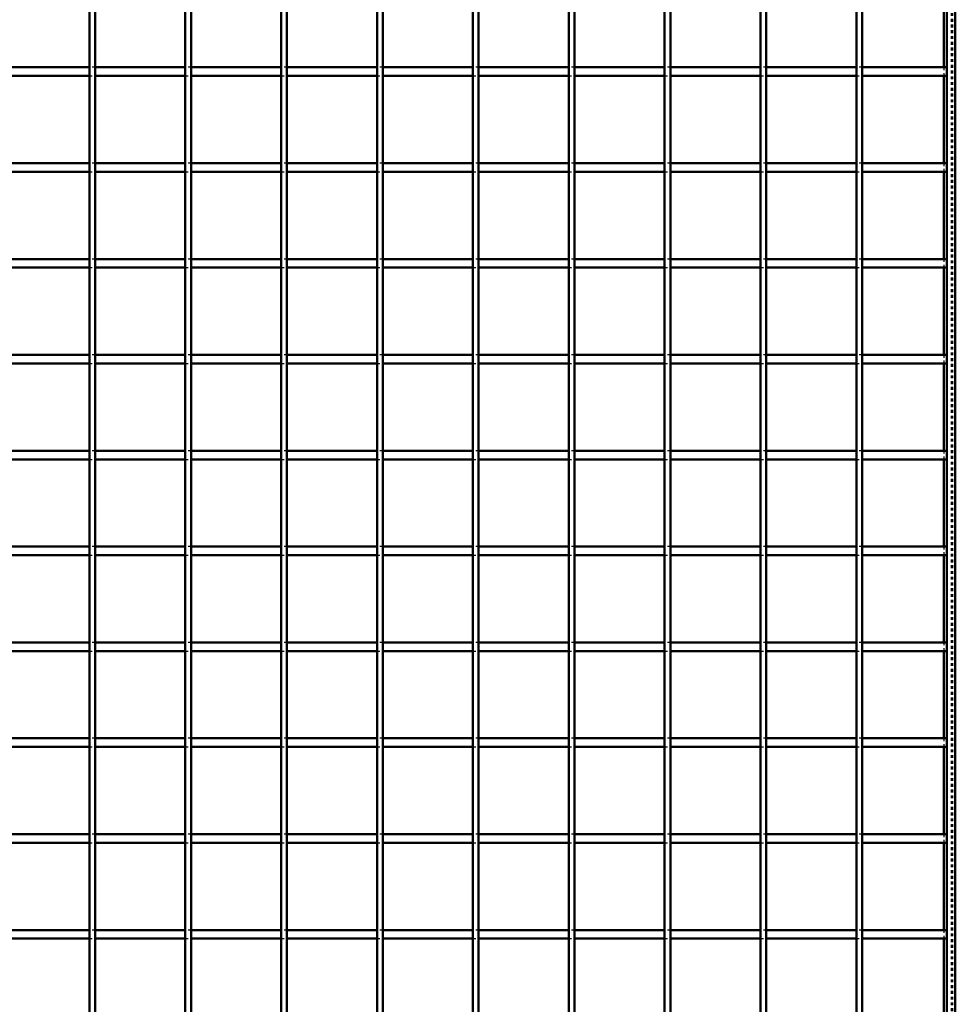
# Model space of a CAD drawing. Header units: millimetres. Extents: x -846 to 545, y -500 to 878.
# Tile 8 of 10: x 175 to 500, y -158 to 185. Entities that reach past the tile are written whole.
import ezdxf

# ---------------------------------------------------------------- set-up
doc = ezdxf.new("R2010")
doc.units = ezdxf.units.MM
doc.linetypes.add('Dashed', pattern=[2, 1, -1])
doc.layers.add('AM_0', color=7, linetype='Continuous', lineweight=50)
doc.layers.add('AM_9', color=6, linetype='Dashed', lineweight=25)

# ---------------------------------------------------------------- blocks, each defined once
blk = doc.blocks.new('1_LP330333P350110001000VERTICAL1_0_in_LPP33033311100010003500_4')
at = {"layer": 'AM_0'}
for p, q in [((497, 497), (497, -497)), ((500, 497), (500, -497)), ((496.05, 198.48), (496.05, 168.15)), ((496.05, 165.15), (496.05, 134.82)), ((496.05, 131.82), (496.05, 101.49)), ((496.05, 98.49), (496.05, 68.16)), ((496.05, 65.16), (496.05, 34.83)), ((496.05, 31.83), (496.05, 1.5)), ((496.05, -1.5), (496.05, -31.83)), ((496.05, -34.83), (496.05, -65.16)), ((496.05, -68.16), (496.05, -98.49)), ((496.05, -101.49), (496.05, -131.82)), ((496.05, -134.82), (496.05, -165.15))]:
    blk.add_line(p, q, dxfattribs=at)
at = {"layer": 'AM_9'}
for p, q in [((498.55, 497), (498.55, -497)), ((498.99, 497), (498.99, -497)), ((496.05, 168.15), (496.05, 165.15)), ((496.05, 134.82), (496.05, 131.82)), ((496.05, 101.49), (496.05, 98.49)), ((496.05, 68.16), (496.05, 65.16)), ((496.05, 34.83), (496.05, 31.83)), ((496.05, 1.5), (496.05, -1.5)), ((496.05, -31.83), (496.05, -34.83)), ((496.05, -65.16), (496.05, -68.16)), ((496.05, -98.49), (496.05, -101.49)), ((496.05, -131.82), (496.05, -134.82))]:
    blk.add_line(p, q, dxfattribs=at)
blk = doc.blocks.new('23_drbcpwcb2gis3ajlbe6m70yir________0_in_LPP33033311100010003500_4')
at = {"layer": 'AM_0'}
for p, q in [((198.98, -497), (198.98, 497)), ((200.98, -497), (200.98, 497))]:
    blk.add_line(p, q, dxfattribs=at)
blk = doc.blocks.new('24_6e2zlpob8uobhhvgvcc3o2phb________0_in_LPP33033311100010003500_4')
at = {"layer": 'AM_0'}
for p, q in [((232.31, -497), (232.31, 497)), ((234.31, -497), (234.31, 497))]:
    blk.add_line(p, q, dxfattribs=at)
blk = doc.blocks.new('25_h4xaphn3hp9auteaeqyzyu6jo________0_in_LPP33033311100010003500_4')
at = {"layer": 'AM_0'}
for p, q in [((265.64, -497), (265.64, 497)), ((267.64, -497), (267.64, 497))]:
    blk.add_line(p, q, dxfattribs=at)
blk = doc.blocks.new('26_tau7mqkzabvxb3h3f4cmngfnj________0_in_LPP33033311100010003500_4')
at = {"layer": 'AM_0'}
for p, q in [((298.97, -497), (298.97, 497)), ((300.97, -497), (300.97, 497))]:
    blk.add_line(p, q, dxfattribs=at)
blk = doc.blocks.new('27_9oa1hsdeavu0tdal3plye81em________0_in_LPP33033311100010003500_4')
at = {"layer": 'AM_0'}
for p, q in [((332.3, -497), (332.3, 497)), ((334.3, -497), (334.3, 497))]:
    blk.add_line(p, q, dxfattribs=at)
blk = doc.blocks.new('28_1bdkr8lu3dpub5dhwag9dlkdi________0_in_LPP33033311100010003500_4')
at = {"layer": 'AM_0'}
for p, q in [((365.63, -497), (365.63, 497)), ((367.63, -497), (367.63, 497))]:
    blk.add_line(p, q, dxfattribs=at)
blk = doc.blocks.new('29_w189fk6fy0jdefub9brn2yhgo________0_in_LPP33033311100010003500_4')
at = {"layer": 'AM_0'}
for p, q in [((398.96, -497), (398.96, 497)), ((400.96, -497), (400.96, 497))]:
    blk.add_line(p, q, dxfattribs=at)
blk = doc.blocks.new('30_9o24au3xkrghjlvsevdrn54zi________0_in_LPP33033311100010003500_4')
at = {"layer": 'AM_0'}
for p, q in [((432.29, -497), (432.29, 497)), ((434.29, -497), (434.29, 497))]:
    blk.add_line(p, q, dxfattribs=at)
blk = doc.blocks.new('31_jzf6btqjgkebh0m7y1vu5euji________0_in_LPP33033311100010003500_4')
at = {"layer": 'AM_0'}
for p, q in [((465.62, -497), (465.62, 497)), ((467.62, -497), (467.62, 497))]:
    blk.add_line(p, q, dxfattribs=at)
blk = doc.blocks.new('43_grfhh5fpg7h3v66mvz2vewytc________0_in_LPP33033311100010003500_4')
at = {"layer": 'AM_0'}
for p, q in [((198.98, -131.82), (167.65, -131.82)), ((198.98, -131.82), (198.98, -134.82)), ((200.98, -134.82), (200.98, -131.82)), ((232.31, -131.82), (200.98, -131.82)), ((232.31, -131.82), (232.31, -134.82)), ((234.31, -134.82), (234.31, -131.82)), ((265.64, -131.82), (234.31, -131.82)), ((265.64, -131.82), (265.64, -134.82)), ((267.64, -134.82), (267.64, -131.82)), ((298.97, -131.82), (267.64, -131.82)), ((298.97, -131.82), (298.97, -134.82)), ((300.97, -134.82), (300.97, -131.82)), ((332.3, -131.82), (300.97, -131.82)), ((332.3, -131.82), (332.3, -134.82)), ((334.3, -134.82), (334.3, -131.82)), ((365.63, -131.82), (334.3, -131.82)), ((365.63, -131.82), (365.63, -134.82)), ((367.63, -134.82), (367.63, -131.82)), ((398.96, -131.82), (367.63, -131.82)), ((398.96, -131.82), (398.96, -134.82)), ((400.96, -134.82), (400.96, -131.82)), ((432.29, -131.82), (400.96, -131.82)), ((432.29, -131.82), (432.29, -134.82)), ((434.29, -134.82), (434.29, -131.82)), ((465.62, -131.82), (434.29, -131.82)), ((465.62, -131.82), (465.62, -134.82)), ((467.62, -134.82), (467.62, -131.82)), ((497, -131.82), (467.62, -131.82)), ((497, -131.82), (497, -134.82)), ((198.98, -134.82), (167.65, -134.82)), ((232.31, -134.82), (200.98, -134.82)), ((265.64, -134.82), (234.31, -134.82)), ((298.97, -134.82), (267.64, -134.82)), ((332.3, -134.82), (300.97, -134.82)), ((365.63, -134.82), (334.3, -134.82)), ((398.96, -134.82), (367.63, -134.82)), ((432.29, -134.82), (400.96, -134.82)), ((465.62, -134.82), (434.29, -134.82)), ((497, -134.82), (467.62, -134.82))]:
    blk.add_line(p, q, dxfattribs=at)
at = {"layer": 'AM_9'}
for p, q in [((200.98, -131.82), (198.98, -131.82)), ((234.31, -131.82), (232.31, -131.82)), ((267.64, -131.82), (265.64, -131.82)), ((300.97, -131.82), (298.97, -131.82)), ((334.3, -131.82), (332.3, -131.82)), ((367.63, -131.82), (365.63, -131.82)), ((400.96, -131.82), (398.96, -131.82)), ((434.29, -131.82), (432.29, -131.82)), ((467.62, -131.82), (465.62, -131.82)), ((198.98, -134.82), (200.98, -134.82)), ((232.31, -134.82), (234.31, -134.82)), ((265.64, -134.82), (267.64, -134.82)), ((298.97, -134.82), (300.97, -134.82)), ((332.3, -134.82), (334.3, -134.82)), ((365.63, -134.82), (367.63, -134.82)), ((398.96, -134.82), (400.96, -134.82)), ((432.29, -134.82), (434.29, -134.82)), ((465.62, -134.82), (467.62, -134.82))]:
    blk.add_line(p, q, dxfattribs=at)
blk = doc.blocks.new('44_jnk1orivqwey68hrtzmp234yi________0_in_LPP33033311100010003500_4')
at = {"layer": 'AM_0'}
for p, q in [((198.98, -98.49), (167.65, -98.49)), ((198.98, -98.49), (198.98, -101.49)), ((200.98, -101.49), (200.98, -98.49)), ((232.31, -98.49), (200.98, -98.49)), ((232.31, -98.49), (232.31, -101.49)), ((234.31, -101.49), (234.31, -98.49)), ((265.64, -98.49), (234.31, -98.49)), ((265.64, -98.49), (265.64, -101.49)), ((267.64, -101.49), (267.64, -98.49)), ((298.97, -98.49), (267.64, -98.49)), ((298.97, -98.49), (298.97, -101.49)), ((300.97, -101.49), (300.97, -98.49)), ((332.3, -98.49), (300.97, -98.49)), ((332.3, -98.49), (332.3, -101.49)), ((334.3, -101.49), (334.3, -98.49)), ((365.63, -98.49), (334.3, -98.49)), ((365.63, -98.49), (365.63, -101.49)), ((367.63, -101.49), (367.63, -98.49)), ((398.96, -98.49), (367.63, -98.49)), ((398.96, -98.49), (398.96, -101.49)), ((400.96, -101.49), (400.96, -98.49)), ((432.29, -98.49), (400.96, -98.49)), ((432.29, -98.49), (432.29, -101.49)), ((434.29, -101.49), (434.29, -98.49)), ((465.62, -98.49), (434.29, -98.49)), ((465.62, -98.49), (465.62, -101.49)), ((467.62, -101.49), (467.62, -98.49)), ((497, -98.49), (467.62, -98.49)), ((497, -98.49), (497, -101.49)), ((198.98, -101.49), (167.65, -101.49)), ((232.31, -101.49), (200.98, -101.49)), ((265.64, -101.49), (234.31, -101.49)), ((298.97, -101.49), (267.64, -101.49)), ((332.3, -101.49), (300.97, -101.49)), ((365.63, -101.49), (334.3, -101.49)), ((398.96, -101.49), (367.63, -101.49)), ((432.29, -101.49), (400.96, -101.49)), ((465.62, -101.49), (434.29, -101.49)), ((497, -101.49), (467.62, -101.49))]:
    blk.add_line(p, q, dxfattribs=at)
at = {"layer": 'AM_9'}
for p, q in [((200.98, -98.49), (198.98, -98.49)), ((234.31, -98.49), (232.31, -98.49)), ((267.64, -98.49), (265.64, -98.49)), ((300.97, -98.49), (298.97, -98.49)), ((334.3, -98.49), (332.3, -98.49)), ((367.63, -98.49), (365.63, -98.49)), ((400.96, -98.49), (398.96, -98.49)), ((434.29, -98.49), (432.29, -98.49)), ((467.62, -98.49), (465.62, -98.49)), ((198.98, -101.49), (200.98, -101.49)), ((232.31, -101.49), (234.31, -101.49)), ((265.64, -101.49), (267.64, -101.49)), ((298.97, -101.49), (300.97, -101.49)), ((332.3, -101.49), (334.3, -101.49)), ((365.63, -101.49), (367.63, -101.49)), ((398.96, -101.49), (400.96, -101.49)), ((432.29, -101.49), (434.29, -101.49)), ((465.62, -101.49), (467.62, -101.49))]:
    blk.add_line(p, q, dxfattribs=at)
blk = doc.blocks.new('45_qhl4vm21uz4o5wi3tkoz922ux________0_in_LPP33033311100010003500_4')
at = {"layer": 'AM_0'}
for p, q in [((198.98, -65.16), (167.65, -65.16)), ((198.98, -68.16), (167.65, -68.16)), ((198.98, -65.16), (198.98, -68.16)), ((200.98, -68.16), (200.98, -65.16)), ((232.31, -65.16), (200.98, -65.16)), ((232.31, -68.16), (200.98, -68.16)), ((232.31, -65.16), (232.31, -68.16)), ((234.31, -68.16), (234.31, -65.16)), ((265.64, -65.16), (234.31, -65.16)), ((265.64, -68.16), (234.31, -68.16)), ((265.64, -65.16), (265.64, -68.16)), ((267.64, -68.16), (267.64, -65.16)), ((298.97, -65.16), (267.64, -65.16)), ((298.97, -68.16), (267.64, -68.16)), ((298.97, -65.16), (298.97, -68.16)), ((300.97, -68.16), (300.97, -65.16)), ((332.3, -65.16), (300.97, -65.16)), ((332.3, -68.16), (300.97, -68.16)), ((332.3, -65.16), (332.3, -68.16)), ((334.3, -68.16), (334.3, -65.16)), ((365.63, -65.16), (334.3, -65.16)), ((365.63, -68.16), (334.3, -68.16)), ((365.63, -65.16), (365.63, -68.16)), ((367.63, -68.16), (367.63, -65.16)), ((398.96, -65.16), (367.63, -65.16)), ((398.96, -68.16), (367.63, -68.16)), ((398.96, -65.16), (398.96, -68.16)), ((400.96, -68.16), (400.96, -65.16)), ((432.29, -65.16), (400.96, -65.16)), ((432.29, -68.16), (400.96, -68.16)), ((432.29, -65.16), (432.29, -68.16)), ((434.29, -68.16), (434.29, -65.16)), ((465.62, -65.16), (434.29, -65.16)), ((465.62, -68.16), (434.29, -68.16)), ((465.62, -65.16), (465.62, -68.16)), ((467.62, -68.16), (467.62, -65.16)), ((497, -65.16), (467.62, -65.16)), ((497, -68.16), (467.62, -68.16)), ((497, -65.16), (497, -68.16))]:
    blk.add_line(p, q, dxfattribs=at)
at = {"layer": 'AM_9'}
for p, q in [((200.98, -65.16), (198.98, -65.16)), ((198.98, -68.16), (200.98, -68.16)), ((234.31, -65.16), (232.31, -65.16)), ((232.31, -68.16), (234.31, -68.16)), ((267.64, -65.16), (265.64, -65.16)), ((265.64, -68.16), (267.64, -68.16)), ((300.97, -65.16), (298.97, -65.16)), ((298.97, -68.16), (300.97, -68.16)), ((334.3, -65.16), (332.3, -65.16)), ((332.3, -68.16), (334.3, -68.16)), ((367.63, -65.16), (365.63, -65.16)), ((365.63, -68.16), (367.63, -68.16)), ((400.96, -65.16), (398.96, -65.16)), ((398.96, -68.16), (400.96, -68.16)), ((434.29, -65.16), (432.29, -65.16)), ((432.29, -68.16), (434.29, -68.16)), ((467.62, -65.16), (465.62, -65.16)), ((465.62, -68.16), (467.62, -68.16))]:
    blk.add_line(p, q, dxfattribs=at)
blk = doc.blocks.new('46_7u679fepvlqnecfr2um9ljlnf________0_in_LPP33033311100010003500_4')
at = {"layer": 'AM_0'}
for p, q in [((198.98, -31.83), (167.65, -31.83)), ((198.98, -31.83), (198.98, -34.83)), ((200.98, -34.83), (200.98, -31.83)), ((232.31, -31.83), (200.98, -31.83)), ((232.31, -31.83), (232.31, -34.83)), ((234.31, -34.83), (234.31, -31.83)), ((265.64, -31.83), (234.31, -31.83)), ((265.64, -31.83), (265.64, -34.83)), ((267.64, -34.83), (267.64, -31.83)), ((298.97, -31.83), (267.64, -31.83)), ((298.97, -31.83), (298.97, -34.83)), ((300.97, -34.83), (300.97, -31.83)), ((332.3, -31.83), (300.97, -31.83)), ((332.3, -31.83), (332.3, -34.83)), ((334.3, -34.83), (334.3, -31.83)), ((365.63, -31.83), (334.3, -31.83)), ((365.63, -31.83), (365.63, -34.83)), ((367.63, -34.83), (367.63, -31.83)), ((398.96, -31.83), (367.63, -31.83)), ((398.96, -31.83), (398.96, -34.83)), ((400.96, -34.83), (400.96, -31.83)), ((432.29, -31.83), (400.96, -31.83)), ((432.29, -31.83), (432.29, -34.83)), ((434.29, -34.83), (434.29, -31.83)), ((465.62, -31.83), (434.29, -31.83)), ((465.62, -31.83), (465.62, -34.83)), ((467.62, -34.83), (467.62, -31.83)), ((497, -31.83), (467.62, -31.83)), ((497, -31.83), (497, -34.83)), ((198.98, -34.83), (167.65, -34.83)), ((232.31, -34.83), (200.98, -34.83)), ((265.64, -34.83), (234.31, -34.83)), ((298.97, -34.83), (267.64, -34.83)), ((332.3, -34.83), (300.97, -34.83)), ((365.63, -34.83), (334.3, -34.83)), ((398.96, -34.83), (367.63, -34.83)), ((432.29, -34.83), (400.96, -34.83)), ((465.62, -34.83), (434.29, -34.83)), ((497, -34.83), (467.62, -34.83))]:
    blk.add_line(p, q, dxfattribs=at)
at = {"layer": 'AM_9'}
for p, q in [((200.98, -31.83), (198.98, -31.83)), ((234.31, -31.83), (232.31, -31.83)), ((267.64, -31.83), (265.64, -31.83)), ((300.97, -31.83), (298.97, -31.83)), ((334.3, -31.83), (332.3, -31.83)), ((367.63, -31.83), (365.63, -31.83)), ((400.96, -31.83), (398.96, -31.83)), ((434.29, -31.83), (432.29, -31.83)), ((467.62, -31.83), (465.62, -31.83)), ((198.98, -34.83), (200.98, -34.83)), ((232.31, -34.83), (234.31, -34.83)), ((265.64, -34.83), (267.64, -34.83)), ((298.97, -34.83), (300.97, -34.83)), ((332.3, -34.83), (334.3, -34.83)), ((365.63, -34.83), (367.63, -34.83)), ((398.96, -34.83), (400.96, -34.83)), ((432.29, -34.83), (434.29, -34.83)), ((465.62, -34.83), (467.62, -34.83))]:
    blk.add_line(p, q, dxfattribs=at)
blk = doc.blocks.new('47_va5wtaoly3u7zezcn3fso2cpl________0_in_LPP33033311100010003500_4')
at = {"layer": 'AM_0'}
for p, q in [((198.98, 1.5), (167.65, 1.5)), ((198.98, 1.5), (198.98, -1.5)), ((200.98, -1.5), (200.98, 1.5)), ((232.31, 1.5), (200.98, 1.5)), ((232.31, 1.5), (232.31, -1.5)), ((234.31, -1.5), (234.31, 1.5)), ((265.64, 1.5), (234.31, 1.5)), ((265.64, 1.5), (265.64, -1.5)), ((267.64, -1.5), (267.64, 1.5)), ((298.97, 1.5), (267.64, 1.5)), ((298.97, 1.5), (298.97, -1.5)), ((300.97, -1.5), (300.97, 1.5)), ((332.3, 1.5), (300.97, 1.5)), ((332.3, 1.5), (332.3, -1.5)), ((334.3, -1.5), (334.3, 1.5)), ((365.63, 1.5), (334.3, 1.5)), ((365.63, 1.5), (365.63, -1.5)), ((367.63, -1.5), (367.63, 1.5)), ((398.96, 1.5), (367.63, 1.5)), ((398.96, 1.5), (398.96, -1.5)), ((400.96, -1.5), (400.96, 1.5)), ((432.29, 1.5), (400.96, 1.5)), ((432.29, 1.5), (432.29, -1.5)), ((434.29, -1.5), (434.29, 1.5)), ((465.62, 1.5), (434.29, 1.5)), ((465.62, 1.5), (465.62, -1.5)), ((467.62, -1.5), (467.62, 1.5)), ((497, 1.5), (467.62, 1.5)), ((497, 1.5), (497, -1.5)), ((198.98, -1.5), (167.65, -1.5)), ((232.31, -1.5), (200.98, -1.5)), ((265.64, -1.5), (234.31, -1.5)), ((298.97, -1.5), (267.64, -1.5)), ((332.3, -1.5), (300.97, -1.5)), ((365.63, -1.5), (334.3, -1.5)), ((398.96, -1.5), (367.63, -1.5)), ((432.29, -1.5), (400.96, -1.5)), ((465.62, -1.5), (434.29, -1.5)), ((497, -1.5), (467.62, -1.5))]:
    blk.add_line(p, q, dxfattribs=at)
at = {"layer": 'AM_9'}
for p, q in [((200.98, 1.5), (198.98, 1.5)), ((234.31, 1.5), (232.31, 1.5)), ((267.64, 1.5), (265.64, 1.5)), ((300.97, 1.5), (298.97, 1.5)), ((334.3, 1.5), (332.3, 1.5)), ((367.63, 1.5), (365.63, 1.5)), ((400.96, 1.5), (398.96, 1.5)), ((434.29, 1.5), (432.29, 1.5)), ((467.62, 1.5), (465.62, 1.5)), ((198.98, -1.5), (200.98, -1.5)), ((232.31, -1.5), (234.31, -1.5)), ((265.64, -1.5), (267.64, -1.5)), ((298.97, -1.5), (300.97, -1.5)), ((332.3, -1.5), (334.3, -1.5)), ((365.63, -1.5), (367.63, -1.5)), ((398.96, -1.5), (400.96, -1.5)), ((432.29, -1.5), (434.29, -1.5)), ((465.62, -1.5), (467.62, -1.5))]:
    blk.add_line(p, q, dxfattribs=at)
blk = doc.blocks.new('48_w1c6fzk3bwub81ort92mgsl0o________0_in_LPP33033311100010003500_4')
at = {"layer": 'AM_0'}
for p, q in [((198.98, 34.83), (167.65, 34.83)), ((198.98, 34.83), (198.98, 31.83)), ((200.98, 31.83), (200.98, 34.83)), ((232.31, 34.83), (200.98, 34.83)), ((232.31, 34.83), (232.31, 31.83)), ((234.31, 31.83), (234.31, 34.83)), ((265.64, 34.83), (234.31, 34.83)), ((265.64, 34.83), (265.64, 31.83)), ((267.64, 31.83), (267.64, 34.83)), ((298.97, 34.83), (267.64, 34.83)), ((298.97, 34.83), (298.97, 31.83)), ((300.97, 31.83), (300.97, 34.83)), ((332.3, 34.83), (300.97, 34.83)), ((332.3, 34.83), (332.3, 31.83)), ((334.3, 31.83), (334.3, 34.83)), ((365.63, 34.83), (334.3, 34.83)), ((365.63, 34.83), (365.63, 31.83)), ((367.63, 31.83), (367.63, 34.83)), ((398.96, 34.83), (367.63, 34.83)), ((398.96, 34.83), (398.96, 31.83)), ((400.96, 31.83), (400.96, 34.83)), ((432.29, 34.83), (400.96, 34.83)), ((432.29, 34.83), (432.29, 31.83)), ((434.29, 31.83), (434.29, 34.83)), ((465.62, 34.83), (434.29, 34.83)), ((465.62, 34.83), (465.62, 31.83)), ((467.62, 31.83), (467.62, 34.83)), ((497, 34.83), (467.62, 34.83)), ((497, 34.83), (497, 31.83)), ((198.98, 31.83), (167.65, 31.83)), ((232.31, 31.83), (200.98, 31.83)), ((265.64, 31.83), (234.31, 31.83)), ((298.97, 31.83), (267.64, 31.83)), ((332.3, 31.83), (300.97, 31.83)), ((365.63, 31.83), (334.3, 31.83)), ((398.96, 31.83), (367.63, 31.83)), ((432.29, 31.83), (400.96, 31.83)), ((465.62, 31.83), (434.29, 31.83)), ((497, 31.83), (467.62, 31.83))]:
    blk.add_line(p, q, dxfattribs=at)
at = {"layer": 'AM_9'}
for p, q in [((200.98, 34.83), (198.98, 34.83)), ((234.31, 34.83), (232.31, 34.83)), ((267.64, 34.83), (265.64, 34.83)), ((300.97, 34.83), (298.97, 34.83)), ((334.3, 34.83), (332.3, 34.83)), ((367.63, 34.83), (365.63, 34.83)), ((400.96, 34.83), (398.96, 34.83)), ((434.29, 34.83), (432.29, 34.83)), ((467.62, 34.83), (465.62, 34.83)), ((198.98, 31.83), (200.98, 31.83)), ((232.31, 31.83), (234.31, 31.83)), ((265.64, 31.83), (267.64, 31.83)), ((298.97, 31.83), (300.97, 31.83)), ((332.3, 31.83), (334.3, 31.83)), ((365.63, 31.83), (367.63, 31.83)), ((398.96, 31.83), (400.96, 31.83)), ((432.29, 31.83), (434.29, 31.83)), ((465.62, 31.83), (467.62, 31.83))]:
    blk.add_line(p, q, dxfattribs=at)
blk = doc.blocks.new('49_gfpnjj6j7qdftyu70hq1jw4yk________0_in_LPP33033311100010003500_4')
at = {"layer": 'AM_0'}
for p, q in [((198.98, 68.16), (167.65, 68.16)), ((198.98, 65.16), (167.65, 65.16)), ((198.98, 68.16), (198.98, 65.16)), ((200.98, 65.16), (200.98, 68.16)), ((232.31, 68.16), (200.98, 68.16)), ((232.31, 65.16), (200.98, 65.16)), ((232.31, 68.16), (232.31, 65.16)), ((234.31, 65.16), (234.31, 68.16)), ((265.64, 68.16), (234.31, 68.16)), ((265.64, 65.16), (234.31, 65.16)), ((265.64, 68.16), (265.64, 65.16)), ((267.64, 65.16), (267.64, 68.16)), ((298.97, 68.16), (267.64, 68.16)), ((298.97, 65.16), (267.64, 65.16)), ((298.97, 68.16), (298.97, 65.16)), ((300.97, 65.16), (300.97, 68.16)), ((332.3, 68.16), (300.97, 68.16)), ((332.3, 65.16), (300.97, 65.16)), ((332.3, 68.16), (332.3, 65.16)), ((334.3, 65.16), (334.3, 68.16)), ((365.63, 68.16), (334.3, 68.16)), ((365.63, 65.16), (334.3, 65.16)), ((365.63, 68.16), (365.63, 65.16)), ((367.63, 65.16), (367.63, 68.16)), ((398.96, 68.16), (367.63, 68.16)), ((398.96, 65.16), (367.63, 65.16)), ((398.96, 68.16), (398.96, 65.16)), ((400.96, 65.16), (400.96, 68.16)), ((432.29, 68.16), (400.96, 68.16)), ((432.29, 65.16), (400.96, 65.16)), ((432.29, 68.16), (432.29, 65.16)), ((434.29, 65.16), (434.29, 68.16)), ((465.62, 68.16), (434.29, 68.16)), ((465.62, 65.16), (434.29, 65.16)), ((465.62, 68.16), (465.62, 65.16)), ((467.62, 65.16), (467.62, 68.16)), ((497, 68.16), (467.62, 68.16)), ((497, 65.16), (467.62, 65.16)), ((497, 68.16), (497, 65.16))]:
    blk.add_line(p, q, dxfattribs=at)
at = {"layer": 'AM_9'}
for p, q in [((200.98, 68.16), (198.98, 68.16)), ((198.98, 65.16), (200.98, 65.16)), ((234.31, 68.16), (232.31, 68.16)), ((232.31, 65.16), (234.31, 65.16)), ((267.64, 68.16), (265.64, 68.16)), ((265.64, 65.16), (267.64, 65.16)), ((300.97, 68.16), (298.97, 68.16)), ((298.97, 65.16), (300.97, 65.16)), ((334.3, 68.16), (332.3, 68.16)), ((332.3, 65.16), (334.3, 65.16)), ((367.63, 68.16), (365.63, 68.16)), ((365.63, 65.16), (367.63, 65.16)), ((400.96, 68.16), (398.96, 68.16)), ((398.96, 65.16), (400.96, 65.16)), ((434.29, 68.16), (432.29, 68.16)), ((432.29, 65.16), (434.29, 65.16)), ((467.62, 68.16), (465.62, 68.16)), ((465.62, 65.16), (467.62, 65.16))]:
    blk.add_line(p, q, dxfattribs=at)
blk = doc.blocks.new('50_0mfes00y4f2o69pjy6ptcvaue________0_in_LPP33033311100010003500_4')
at = {"layer": 'AM_0'}
for p, q in [((198.98, 101.49), (167.65, 101.49)), ((198.98, 101.49), (198.98, 98.49)), ((200.98, 98.49), (200.98, 101.49)), ((232.31, 101.49), (200.98, 101.49)), ((232.31, 101.49), (232.31, 98.49)), ((234.31, 98.49), (234.31, 101.49)), ((265.64, 101.49), (234.31, 101.49)), ((265.64, 101.49), (265.64, 98.49)), ((267.64, 98.49), (267.64, 101.49)), ((298.97, 101.49), (267.64, 101.49)), ((298.97, 101.49), (298.97, 98.49)), ((300.97, 98.49), (300.97, 101.49)), ((332.3, 101.49), (300.97, 101.49)), ((332.3, 101.49), (332.3, 98.49)), ((334.3, 98.49), (334.3, 101.49)), ((365.63, 101.49), (334.3, 101.49)), ((365.63, 101.49), (365.63, 98.49)), ((367.63, 98.49), (367.63, 101.49)), ((398.96, 101.49), (367.63, 101.49)), ((398.96, 101.49), (398.96, 98.49)), ((400.96, 98.49), (400.96, 101.49)), ((432.29, 101.49), (400.96, 101.49)), ((432.29, 101.49), (432.29, 98.49)), ((434.29, 98.49), (434.29, 101.49)), ((465.62, 101.49), (434.29, 101.49)), ((465.62, 101.49), (465.62, 98.49)), ((467.62, 98.49), (467.62, 101.49)), ((497, 101.49), (467.62, 101.49)), ((497, 101.49), (497, 98.49)), ((198.98, 98.49), (167.65, 98.49)), ((232.31, 98.49), (200.98, 98.49)), ((265.64, 98.49), (234.31, 98.49)), ((298.97, 98.49), (267.64, 98.49)), ((332.3, 98.49), (300.97, 98.49)), ((365.63, 98.49), (334.3, 98.49)), ((398.96, 98.49), (367.63, 98.49)), ((432.29, 98.49), (400.96, 98.49)), ((465.62, 98.49), (434.29, 98.49)), ((497, 98.49), (467.62, 98.49))]:
    blk.add_line(p, q, dxfattribs=at)
at = {"layer": 'AM_9'}
for p, q in [((200.98, 101.49), (198.98, 101.49)), ((234.31, 101.49), (232.31, 101.49)), ((267.64, 101.49), (265.64, 101.49)), ((300.97, 101.49), (298.97, 101.49)), ((334.3, 101.49), (332.3, 101.49)), ((367.63, 101.49), (365.63, 101.49)), ((400.96, 101.49), (398.96, 101.49)), ((434.29, 101.49), (432.29, 101.49)), ((467.62, 101.49), (465.62, 101.49)), ((198.98, 98.49), (200.98, 98.49)), ((232.31, 98.49), (234.31, 98.49)), ((265.64, 98.49), (267.64, 98.49)), ((298.97, 98.49), (300.97, 98.49)), ((332.3, 98.49), (334.3, 98.49)), ((365.63, 98.49), (367.63, 98.49)), ((398.96, 98.49), (400.96, 98.49)), ((432.29, 98.49), (434.29, 98.49)), ((465.62, 98.49), (467.62, 98.49))]:
    blk.add_line(p, q, dxfattribs=at)
blk = doc.blocks.new('51_pcmrjqqdy8cqn769tepcufqom________0_in_LPP33033311100010003500_4')
at = {"layer": 'AM_0'}
for p, q in [((198.98, 134.82), (167.65, 134.82)), ((198.98, 134.82), (198.98, 131.82)), ((200.98, 131.82), (200.98, 134.82)), ((232.31, 134.82), (200.98, 134.82)), ((232.31, 134.82), (232.31, 131.82)), ((234.31, 131.82), (234.31, 134.82)), ((265.64, 134.82), (234.31, 134.82)), ((265.64, 134.82), (265.64, 131.82)), ((267.64, 131.82), (267.64, 134.82)), ((298.97, 134.82), (267.64, 134.82)), ((298.97, 134.82), (298.97, 131.82)), ((300.97, 131.82), (300.97, 134.82)), ((332.3, 134.82), (300.97, 134.82)), ((332.3, 134.82), (332.3, 131.82)), ((334.3, 131.82), (334.3, 134.82)), ((365.63, 134.82), (334.3, 134.82)), ((365.63, 134.82), (365.63, 131.82)), ((367.63, 131.82), (367.63, 134.82)), ((398.96, 134.82), (367.63, 134.82)), ((398.96, 134.82), (398.96, 131.82)), ((400.96, 131.82), (400.96, 134.82)), ((432.29, 134.82), (400.96, 134.82)), ((432.29, 134.82), (432.29, 131.82)), ((434.29, 131.82), (434.29, 134.82)), ((465.62, 134.82), (434.29, 134.82)), ((465.62, 134.82), (465.62, 131.82)), ((467.62, 131.82), (467.62, 134.82)), ((497, 134.82), (467.62, 134.82)), ((497, 134.82), (497, 131.82)), ((198.98, 131.82), (167.65, 131.82)), ((232.31, 131.82), (200.98, 131.82)), ((265.64, 131.82), (234.31, 131.82)), ((298.97, 131.82), (267.64, 131.82)), ((332.3, 131.82), (300.97, 131.82)), ((365.63, 131.82), (334.3, 131.82)), ((398.96, 131.82), (367.63, 131.82)), ((432.29, 131.82), (400.96, 131.82)), ((465.62, 131.82), (434.29, 131.82)), ((497, 131.82), (467.62, 131.82))]:
    blk.add_line(p, q, dxfattribs=at)
at = {"layer": 'AM_9'}
for p, q in [((200.98, 134.82), (198.98, 134.82)), ((234.31, 134.82), (232.31, 134.82)), ((267.64, 134.82), (265.64, 134.82)), ((300.97, 134.82), (298.97, 134.82)), ((334.3, 134.82), (332.3, 134.82)), ((367.63, 134.82), (365.63, 134.82)), ((400.96, 134.82), (398.96, 134.82)), ((434.29, 134.82), (432.29, 134.82)), ((467.62, 134.82), (465.62, 134.82)), ((198.98, 131.82), (200.98, 131.82)), ((232.31, 131.82), (234.31, 131.82)), ((265.64, 131.82), (267.64, 131.82)), ((298.97, 131.82), (300.97, 131.82)), ((332.3, 131.82), (334.3, 131.82)), ((365.63, 131.82), (367.63, 131.82)), ((398.96, 131.82), (400.96, 131.82)), ((432.29, 131.82), (434.29, 131.82)), ((465.62, 131.82), (467.62, 131.82))]:
    blk.add_line(p, q, dxfattribs=at)
blk = doc.blocks.new('52_7okc65otzuc952kldazgw4i2d________0_in_LPP33033311100010003500_4')
at = {"layer": 'AM_0'}
for p, q in [((198.98, 168.15), (167.65, 168.15)), ((198.98, 168.15), (198.98, 165.15)), ((200.98, 165.15), (200.98, 168.15)), ((232.31, 168.15), (200.98, 168.15)), ((232.31, 168.15), (232.31, 165.15)), ((234.31, 165.15), (234.31, 168.15)), ((265.64, 168.15), (234.31, 168.15)), ((265.64, 168.15), (265.64, 165.15)), ((267.64, 165.15), (267.64, 168.15)), ((298.97, 168.15), (267.64, 168.15)), ((298.97, 168.15), (298.97, 165.15)), ((300.97, 165.15), (300.97, 168.15)), ((332.3, 168.15), (300.97, 168.15)), ((332.3, 168.15), (332.3, 165.15)), ((334.3, 165.15), (334.3, 168.15)), ((365.63, 168.15), (334.3, 168.15)), ((365.63, 168.15), (365.63, 165.15)), ((367.63, 165.15), (367.63, 168.15)), ((398.96, 168.15), (367.63, 168.15)), ((398.96, 168.15), (398.96, 165.15)), ((400.96, 165.15), (400.96, 168.15)), ((432.29, 168.15), (400.96, 168.15)), ((432.29, 168.15), (432.29, 165.15)), ((434.29, 165.15), (434.29, 168.15)), ((465.62, 168.15), (434.29, 168.15)), ((465.62, 168.15), (465.62, 165.15)), ((467.62, 165.15), (467.62, 168.15)), ((497, 168.15), (467.62, 168.15)), ((497, 168.15), (497, 165.15)), ((198.98, 165.15), (167.65, 165.15)), ((232.31, 165.15), (200.98, 165.15)), ((265.64, 165.15), (234.31, 165.15)), ((298.97, 165.15), (267.64, 165.15)), ((332.3, 165.15), (300.97, 165.15)), ((365.63, 165.15), (334.3, 165.15)), ((398.96, 165.15), (367.63, 165.15)), ((432.29, 165.15), (400.96, 165.15)), ((465.62, 165.15), (434.29, 165.15)), ((497, 165.15), (467.62, 165.15))]:
    blk.add_line(p, q, dxfattribs=at)
at = {"layer": 'AM_9'}
for p, q in [((200.98, 168.15), (198.98, 168.15)), ((234.31, 168.15), (232.31, 168.15)), ((267.64, 168.15), (265.64, 168.15)), ((300.97, 168.15), (298.97, 168.15)), ((334.3, 168.15), (332.3, 168.15)), ((367.63, 168.15), (365.63, 168.15)), ((400.96, 168.15), (398.96, 168.15)), ((434.29, 168.15), (432.29, 168.15)), ((467.62, 168.15), (465.62, 168.15)), ((198.98, 165.15), (200.98, 165.15)), ((232.31, 165.15), (234.31, 165.15)), ((265.64, 165.15), (267.64, 165.15)), ((298.97, 165.15), (300.97, 165.15)), ((332.3, 165.15), (334.3, 165.15)), ((365.63, 165.15), (367.63, 165.15)), ((398.96, 165.15), (400.96, 165.15)), ((432.29, 165.15), (434.29, 165.15)), ((465.62, 165.15), (467.62, 165.15))]:
    blk.add_line(p, q, dxfattribs=at)

msp = doc.modelspace()

# ---------------------------------------------------------------- block references
for name in ['23_drbcpwcb2gis3ajlbe6m70yir________0_in_LPP33033311100010003500_4', '24_6e2zlpob8uobhhvgvcc3o2phb________0_in_LPP33033311100010003500_4', '25_h4xaphn3hp9auteaeqyzyu6jo________0_in_LPP33033311100010003500_4', '26_tau7mqkzabvxb3h3f4cmngfnj________0_in_LPP33033311100010003500_4', '27_9oa1hsdeavu0tdal3plye81em________0_in_LPP33033311100010003500_4', '28_1bdkr8lu3dpub5dhwag9dlkdi________0_in_LPP33033311100010003500_4', '29_w189fk6fy0jdefub9brn2yhgo________0_in_LPP33033311100010003500_4', '30_9o24au3xkrghjlvsevdrn54zi________0_in_LPP33033311100010003500_4', '31_jzf6btqjgkebh0m7y1vu5euji________0_in_LPP33033311100010003500_4', '1_LP330333P350110001000VERTICAL1_0_in_LPP33033311100010003500_4', '52_7okc65otzuc952kldazgw4i2d________0_in_LPP33033311100010003500_4', '51_pcmrjqqdy8cqn769tepcufqom________0_in_LPP33033311100010003500_4', '50_0mfes00y4f2o69pjy6ptcvaue________0_in_LPP33033311100010003500_4', '49_gfpnjj6j7qdftyu70hq1jw4yk________0_in_LPP33033311100010003500_4', '48_w1c6fzk3bwub81ort92mgsl0o________0_in_LPP33033311100010003500_4', '47_va5wtaoly3u7zezcn3fso2cpl________0_in_LPP33033311100010003500_4', '46_7u679fepvlqnecfr2um9ljlnf________0_in_LPP33033311100010003500_4', '45_qhl4vm21uz4o5wi3tkoz922ux________0_in_LPP33033311100010003500_4', '44_jnk1orivqwey68hrtzmp234yi________0_in_LPP33033311100010003500_4', '43_grfhh5fpg7h3v66mvz2vewytc________0_in_LPP33033311100010003500_4']:
    msp.add_blockref(name, (0, 0))

doc.saveas('drawing.dxf')
